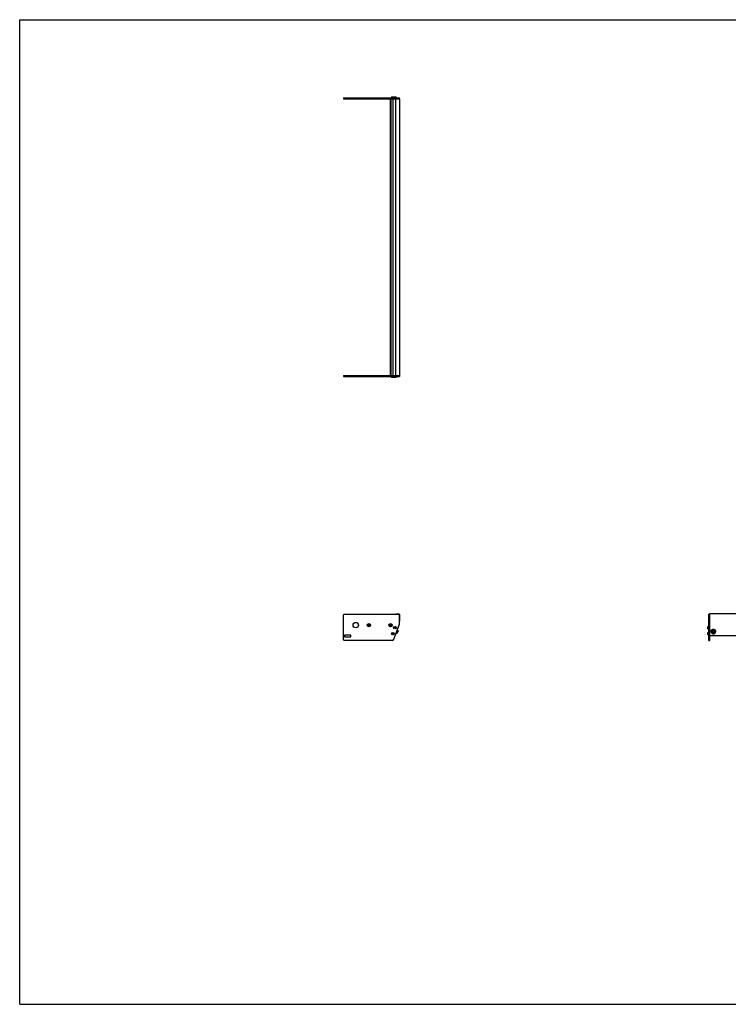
# Model space of a CAD drawing. Header units: inches. Extents: x 0 to 176, y 0 to 136.
# Tile 1 of 3: x 0 to 98, y 0 to 136. Entities that reach past the tile are written whole.
import ezdxf

# ---------------------------------------------------------------- set-up
doc = ezdxf.new("R2010")
doc.units = ezdxf.units.IN
doc.header["$LTSCALE"] = 9.68
doc.header["$MEASUREMENT"] = 0
doc.layers.get('0').update_dxf_attribs({"linetype": 'CONTINUOUS'})
for name, color, linetype in [('351200_DEFAULT_AS_MACHINED__BL0', 7, 'CONTINUOUS'), ('351201_BL1', 7, 'CONTINUOUS'), ('351202_WW_351202_38_BL5', 7, 'CONTINUOUS'), ('351203_WW_351203_38_BL8', 7, 'CONTINUOUS'), ('605279P_BL9', 7, 'CONTINUOUS'), ('9505XXM_950512M_BL2', 7, 'CONTINUOUS'), ('9505XXM_950512M_BL3', 7, 'CONTINUOUS'), ('9505XXM_950512M_BL6', 7, 'CONTINUOUS'), ('9505XXM_950512M_BL7', 7, 'CONTINUOUS'), ('9506XXM_950612M_BL4', 7, 'CONTINUOUS')]:
    doc.layers.add(name, color=color, linetype=linetype)

# ---------------------------------------------------------------- blocks, each defined once
blk = doc.blocks.new('351200_DEFAULT_AS_MACHINED__BL0', base_point=(70.09, 68.55))
at = {"layer": '351200_DEFAULT_AS_MACHINED__BL0', "color": 7, "linetype": 'CONTINUOUS'}
for p, q in [((44.78, 86.84), (52.06, 86.84)), ((44.78, 86.84), (44.78, 86.72)), ((44.78, 86.72), (52.5, 86.72)), ((52.5, 86.84), (52.5, 86.72)), ((44.78, 50.35), (44.78, 53.79)), ((44.87, 53.88), (52.41, 53.88)), ((52.5, 52.52), (52.5, 53.79)), ((95.28, 50.26), (95.28, 53.88)), ((95.4, 53.88), (95.28, 53.88)), ((95.4, 50.26), (95.4, 53.8)), ((51.74, 50.42), (52.5, 52.49)), ((51.99, 52.13), (52, 52.13)), ((51.99, 51.92), (52, 51.92)), ((44.91, 50.95), (44.91, 50.82)), ((45.72, 51.01), (44.97, 51.01)), ((44.97, 50.76), (45.72, 50.76)), ((45.78, 50.82), (45.78, 50.95)), ((51.69, 51.31), (51.7, 51.31)), ((51.69, 51.09), (51.7, 51.09)), ((51.51, 50.26), (44.87, 50.26)), ((95.28, 50.26), (95.4, 50.26))]:
    blk.add_line(p, q, dxfattribs=at)
for centre, radius in [((46.46, 52.37), 0.375), ((48.28, 52.37), 0.226), ((48.28, 52.37), 0.11), ((51.28, 52.36), 0.226), ((51.28, 52.36), 0.11)]:
    blk.add_circle(centre, radius, dxfattribs=at)
for centre, radius, start, end in [((44.87, 53.79), 0.09, 90, 180), ((52.41, 53.79), 0.09, 0, 90), ((52, 52.03), 0.11, 270, 90), ((52.41, 52.52), 0.09, 340, 360), ((44.87, 50.35), 0.09, 180, 270), ((44.97, 50.95), 0.06, 90, 180), ((44.97, 50.82), 0.06, 180, 270), ((45.72, 50.95), 0.06, 0, 90), ((45.72, 50.82), 0.06, 270, 360), ((51.51, 50.51), 0.25, 270, 340), ((51.7, 51.2), 0.11, 270, 90)]:
    blk.add_arc(centre, radius, start, end, dxfattribs=at)
blk = doc.blocks.new('351201_BL1', base_point=(89.27, 87.73))
at = {"layer": '351201_BL1', "color": 7, "linetype": 'CONTINUOUS'}
for p, q in [((44.78, 125.2), (44.78, 125.08)), ((44.78, 125.2), (52.5, 125.2)), ((52.5, 125.08), (52.5, 125.2)), ((44.78, 125.08), (52.06, 125.08)), ((133.76, 53.88), (133.64, 53.88)), ((133.64, 50.26), (133.64, 53.79)), ((133.76, 50.26), (133.76, 53.88)), ((45.72, 51.01), (44.97, 51.01)), ((51.51, 50.26), (44.87, 50.26)), ((133.76, 50.26), (133.64, 50.26))]:
    blk.add_line(p, q, dxfattribs=at)
for centre, start, end in [((48.28, 52.37), 0, 180), ((51.28, 52.37), 182.5339, 357.3372)]:
    blk.add_arc(centre, 0.11, start, end, dxfattribs=at)
blk = doc.blocks.new('9505XXM_950512M_BL2', base_point=(73.34, 68.88))
at = {"layer": '9505XXM_950512M_BL2', "color": 7, "linetype": 'CONTINUOUS'}
for p, q in [((51.39, 86.61), (51.39, 86.72)), ((51.69, 86.61), (51.39, 86.61)), ((51.41, 86.59), (51.39, 86.61)), ((51.71, 86.59), (51.41, 86.59)), ((51.71, 86.59), (51.71, 86.59)), ((51.49, 51.22), (51.54, 51.27)), ((51.51, 51.15), (51.49, 51.22)), ((51.58, 51.14), (51.51, 51.15)), ((51.54, 51.27), (51.61, 51.25)), ((51.63, 51.19), (51.58, 51.14)), ((51.61, 51.25), (51.63, 51.19)), ((95.14, 51.35), (95.16, 51.37)), ((95.14, 51.06), (95.14, 51.35)), ((95.14, 51.06), (95.16, 51.04)), ((95.16, 51.04), (95.16, 51.37)), ((95.16, 51.37), (95.28, 51.37)), ((95.16, 51.04), (95.28, 51.04))]:
    blk.add_line(p, q, dxfattribs=at)
for radius in [0.167, 0.148, 0.0682]:
    blk.add_circle((51.56, 51.2), radius, dxfattribs=at)
blk = doc.blocks.new('9505XXM_950512M_BL3', base_point=(73.49, 69.29))
at = {"layer": '9505XXM_950512M_BL3', "color": 7, "linetype": 'CONTINUOUS'}
for p, q in [((51.69, 86.61), (51.69, 86.72)), ((52.03, 86.61), (51.69, 86.61)), ((51.71, 86.59), (51.69, 86.61)), ((52.01, 86.59), (51.71, 86.59)), ((52.01, 86.59), (52.03, 86.61)), ((52.03, 86.61), (52.03, 86.72)), ((51.79, 52.03), (51.83, 52.09)), ((51.82, 51.97), (51.79, 52.03)), ((51.89, 51.96), (51.82, 51.97)), ((51.83, 52.09), (51.9, 52.08)), ((51.93, 52.02), (51.89, 51.96)), ((51.9, 52.08), (51.93, 52.02)), ((95.14, 52.17), (95.16, 52.19)), ((95.14, 51.88), (95.14, 52.17)), ((95.14, 51.88), (95.16, 51.86)), ((95.16, 51.86), (95.16, 52.19)), ((95.16, 52.19), (95.28, 52.19)), ((95.16, 51.86), (95.28, 51.86))]:
    blk.add_line(p, q, dxfattribs=at)
for radius in [0.167, 0.148, 0.0682]:
    blk.add_circle((51.86, 52.03), radius, dxfattribs=at)
blk = doc.blocks.new('9506XXM_950612M_BL4', base_point=(74.08, 51.45))
at = {"layer": '9506XXM_950612M_BL4', "color": 7, "linetype": 'CONTINUOUS'}
for p, q in [((52.16, 51.24), (52.06, 51.28)), ((52.3, 51.61), (52.16, 51.24)), ((52.19, 51.25), (52.16, 51.24)), ((52.3, 51.61), (52.19, 51.65)), ((52.31, 51.58), (52.19, 51.25)), ((52.31, 51.58), (52.3, 51.61)), ((95.7, 51.42), (95.7, 51.47)), ((95.81, 51.39), (95.83, 51.47)), ((95.88, 51.33), (95.81, 51.39)), ((95.82, 51.42), (95.88, 51.37)), ((95.83, 51.47), (95.92, 51.5)), ((95.88, 51.37), (95.97, 51.4)), ((95.88, 51.33), (95.88, 51.37)), ((95.97, 51.36), (95.88, 51.33)), ((95.92, 51.5), (95.99, 51.44)), ((95.98, 51.45), (95.97, 51.4)), ((95.99, 51.44), (95.97, 51.36)), ((95.97, 51.36), (95.97, 51.4)), ((96.1, 51.42), (96.1, 51.47))]:
    blk.add_line(p, q, dxfattribs=at)
for centre, start, end in [((95.88, 51.47), 166.8001, 179.9887), ((95.88, 51.42), 166.8, 179.9898), ((95.92, 51.42), 346.8, 359.9898)]:
    blk.add_arc(centre, 0.174, start, end, dxfattribs=at)
for points, knots in [([(95.7, 51.42), (95.7, 51.42), (95.7, 51.41), (95.71, 51.39), (95.71, 51.37), (95.72, 51.35), (95.73, 51.33), (95.75, 51.3), (95.78, 51.28), (95.81, 51.26), (95.84, 51.25), (95.88, 51.24), (95.91, 51.24), (95.95, 51.24), (95.98, 51.26), (96.02, 51.27), (96.04, 51.29), (96.07, 51.32), (96.08, 51.35), (96.09, 51.37), (96.09, 51.38)], [0, 0, 0, 0, 0.030232, 0.0605, 0.090833, 0.12126, 0.182431, 0.244238, 0.306747, 0.369932, 0.433679, 0.497805, 0.562077, 0.626248, 0.690081, 0.753381, 0.816021, 0.877956, 0.939234, 1, 1, 1, 1]), ([(96.1, 51.42), (96.1, 51.43), (96.1, 51.44), (96.09, 51.46), (96.09, 51.47), (96.08, 51.5), (96.07, 51.52), (96.05, 51.55), (96.02, 51.57), (95.99, 51.59), (95.96, 51.6), (95.92, 51.61), (95.89, 51.61), (95.85, 51.6), (95.82, 51.59), (95.78, 51.58), (95.76, 51.55), (95.73, 51.53), (95.72, 51.5), (95.71, 51.47), (95.71, 51.46)], [0, 0, 0, 0, 0.030232, 0.0605, 0.090833, 0.12126, 0.182431, 0.244238, 0.306747, 0.369932, 0.433679, 0.497805, 0.562077, 0.626248, 0.690081, 0.753381, 0.816021, 0.877956, 0.939234, 1, 1, 1, 1]), ([(95.71, 51.51), (95.71, 51.52), (95.71, 51.53), (95.72, 51.55), (95.73, 51.57), (95.74, 51.58), (95.75, 51.59)], [0, 0, 0, 0, 0.248038, 0.497253, 0.747813, 1, 1, 1, 1]), ([(95.73, 51.45), (95.73, 51.45), (95.72, 51.44), (95.72, 51.42), (95.72, 51.4), (95.73, 51.39), (95.73, 51.37), (95.73, 51.36), (95.74, 51.34), (95.75, 51.33), (95.76, 51.31), (95.77, 51.3), (95.78, 51.29), (95.8, 51.28), (95.81, 51.27), (95.83, 51.26), (95.86, 51.25), (95.9, 51.25), (95.93, 51.25), (95.96, 51.26), (96, 51.28), (96.02, 51.3), (96.05, 51.32), (96.06, 51.35), (96.07, 51.37), (96.07, 51.38)], [0, 0, 0, 0, 0.03034, 0.060649, 0.09094, 0.121263, 0.151654, 0.182146, 0.212771, 0.243553, 0.27451, 0.305654, 0.336988, 0.368509, 0.400207, 0.432065, 0.496095, 0.560434, 0.624803, 0.688919, 0.752532, 0.815467, 0.877646, 0.939105, 1, 1, 1, 1]), ([(96.07, 51.38), (96.07, 51.39), (96.08, 51.4), (96.08, 51.41), (96.08, 51.43), (96.07, 51.45), (96.07, 51.46), (96.07, 51.48), (96.06, 51.49), (96.05, 51.51), (96.04, 51.52), (96.03, 51.53), (96.02, 51.54), (96, 51.55), (95.99, 51.56), (95.97, 51.57), (95.94, 51.58), (95.9, 51.58), (95.87, 51.58), (95.84, 51.57), (95.8, 51.56), (95.78, 51.54), (95.75, 51.51), (95.74, 51.48), (95.73, 51.46), (95.73, 51.45)], [0, 0, 0, 0, 0.03034, 0.060649, 0.09094, 0.121263, 0.151654, 0.182146, 0.212771, 0.243553, 0.27451, 0.305654, 0.336988, 0.368509, 0.400207, 0.432065, 0.496095, 0.560434, 0.624803, 0.688919, 0.752532, 0.815467, 0.877646, 0.939105, 1, 1, 1, 1]), ([(95.75, 51.59), (95.75, 51.59), (95.76, 51.6), (95.78, 51.62), (95.79, 51.63), (95.81, 51.63), (95.81, 51.64)], [0, 0, 0, 0, 0.247477, 0.496682, 0.747567, 1, 1, 1, 1]), ([(95.81, 51.64), (95.82, 51.64), (95.84, 51.65), (95.86, 51.65), (95.88, 51.66), (95.91, 51.66), (95.93, 51.65), (95.95, 51.65), (95.98, 51.64), (95.99, 51.64), (96, 51.63)], [0, 0, 0, 0, 0.124456, 0.249468, 0.374848, 0.500392, 0.625883, 0.75111, 0.875873, 1, 1, 1, 1]), ([(96, 51.63), (96, 51.63), (96.02, 51.62), (96.04, 51.6), (96.06, 51.58), (96.07, 51.56), (96.08, 51.54), (96.09, 51.52), (96.1, 51.5), (96.1, 51.48), (96.1, 51.47)], [0, 0, 0, 0, 0.12818, 0.255372, 0.38153, 0.506678, 0.630912, 0.754392, 0.877339, 1, 1, 1, 1])]:
    blk.add_open_spline(points, degree=3, knots=knots, dxfattribs=at)
blk = doc.blocks.new('351202_WW_351202_38_BL5', base_point=(92.82, 88))
at = {"layer": '351202_WW_351202_38_BL5', "color": 7, "linetype": 'CONTINUOUS'}
for p, q in [((52, 86.91), (52, 125.02)), ((52.06, 125.08), (52.5, 125.08)), ((52.5, 125.08), (52.5, 86.84)), ((52.06, 86.84), (52.5, 86.84)), ((52, 53.92), (52.41, 53.92)), ((52, 53.92), (52, 53.88)), ((52.5, 53.83), (52.5, 52.94)), ((95.4, 52.91), (95.4, 53.92)), ((133.64, 53.92), (95.4, 53.92)), ((133.64, 53.92), (133.64, 52.91)), ((95.46, 50.92), (133.57, 50.92))]:
    blk.add_line(p, q, dxfattribs=at)
for centre, radius, start, end in [((52.06, 125.02), 0.0625, 90, 180), ((52.06, 86.91), 0.0625, 180, 270), ((52.41, 53.83), 0.096, 0, 90)]:
    blk.add_arc(centre, radius, start, end, dxfattribs=at)
for points in [[(95.4, 50.98), (95.4, 50.98), (95.4, 50.97), (95.4, 50.97)], [(95.43, 50.93), (95.44, 50.93), (95.45, 50.92), (95.46, 50.92)], [(133.63, 50.97), (133.64, 50.97), (133.64, 50.98), (133.64, 50.98)]]:
    blk.add_open_spline(points, degree=3, dxfattribs=at)
for points, knots in [([(95.4, 50.97), (95.4, 50.96), (95.41, 50.95), (95.42, 50.94), (95.43, 50.93)], [0, 0, 0, 0, 0.494841, 1, 1, 1, 1]), ([(133.57, 50.92), (133.59, 50.92), (133.61, 50.93), (133.63, 50.95), (133.63, 50.96), (133.63, 50.97)], [0, 0, 0, 0, 0.50529, 0.754593, 1, 1, 1, 1])]:
    blk.add_open_spline(points, degree=3, knots=knots, dxfattribs=at)
blk = doc.blocks.new('9505XXM_950512M_BL6', base_point=(92.64, 88.19))
at = {"layer": '9505XXM_950512M_BL6', "color": 7, "linetype": 'CONTINUOUS'}
for p, q in [((51.41, 125.34), (51.39, 125.32)), ((51.39, 125.32), (51.39, 125.2)), ((51.39, 125.32), (51.69, 125.32)), ((51.41, 125.34), (51.71, 125.34)), ((51.71, 125.34), (51.71, 125.34)), ((133.87, 51.37), (133.76, 51.37)), ((133.87, 51.04), (133.76, 51.04)), ((133.89, 51.35), (133.87, 51.37)), ((133.87, 51.37), (133.87, 51.04)), ((133.89, 51.06), (133.87, 51.04)), ((133.89, 51.35), (133.89, 51.06))]:
    blk.add_line(p, q, dxfattribs=at)
blk = doc.blocks.new('9505XXM_950512M_BL7', base_point=(92.79, 88.6))
at = {"layer": '9505XXM_950512M_BL7', "color": 7, "linetype": 'CONTINUOUS'}
for p, q in [((51.71, 125.34), (51.69, 125.32)), ((51.69, 125.32), (51.69, 125.2)), ((51.69, 125.32), (52.03, 125.32)), ((51.71, 125.34), (52.01, 125.34)), ((52.01, 125.34), (52.03, 125.32)), ((52.03, 125.32), (52.03, 125.2)), ((133.87, 52.19), (133.76, 52.19)), ((133.87, 51.86), (133.76, 51.86)), ((133.89, 52.17), (133.87, 52.19)), ((133.87, 52.19), (133.87, 51.86)), ((133.89, 51.88), (133.87, 51.86)), ((133.89, 52.17), (133.89, 51.88))]:
    blk.add_line(p, q, dxfattribs=at)
blk = doc.blocks.new('351203_WW_351203_38_BL8', base_point=(92.46, 88))
at = {"layer": '351203_WW_351203_38_BL8', "color": 7, "linetype": 'CONTINUOUS'}
for p, q in [((51.27, 86.84), (51.27, 125.08)), ((51.37, 86.84), (51.37, 125.08)), ((51.65, 86.84), (51.65, 125.08)), ((95.4, 50.92), (133.64, 50.92))]:
    blk.add_line(p, q, dxfattribs=at)
blk = doc.blocks.new('605279P_BL9', base_point=(95.9, 51.49))
at = {"layer": '605279P_BL9', "color": 7, "linetype": 'CONTINUOUS'}
for p, q in [((95.9, 51.76), (95.9, 51.76)), ((95.59, 51.51), (95.59, 51.47)), ((96.21, 51.51), (96.21, 51.47))]:
    blk.add_line(p, q, dxfattribs=at)
for start, end in [(93.6873, 97.3583), (90.0017, 93.6887), (82.6287, 89.9114)]:
    blk.add_arc((95.9, 51.43), 0.33, start, end, dxfattribs=at)
for points, knots in [([(95.86, 51.76), (95.84, 51.76), (95.8, 51.75), (95.76, 51.73), (95.73, 51.71), (95.71, 51.7), (95.69, 51.68), (95.67, 51.66), (95.65, 51.64), (95.63, 51.62), (95.62, 51.6), (95.61, 51.57), (95.6, 51.55), (95.59, 51.52), (95.59, 51.5), (95.59, 51.48), (95.59, 51.47)], [0, 0, 0, 0, 0.12875, 0.256701, 0.320324, 0.38363, 0.446599, 0.509219, 0.571492, 0.633431, 0.695058, 0.756408, 0.817523, 0.878454, 0.939259, 1, 1, 1, 1]), ([(95.63, 51.65), (95.64, 51.67), (95.65, 51.69), (95.68, 51.72), (95.71, 51.74), (95.74, 51.76), (95.78, 51.78), (95.82, 51.79), (95.86, 51.8), (95.89, 51.8), (95.9, 51.8)], [0, 0, 0, 0, 0.121919, 0.244818, 0.36873, 0.493615, 0.619368, 0.745827, 0.872787, 1, 1, 1, 1]), ([(95.9, 51.8), (95.91, 51.8), (95.94, 51.8), (95.98, 51.79), (96.02, 51.78), (96.06, 51.76), (96.09, 51.74), (96.12, 51.72), (96.15, 51.69), (96.16, 51.67), (96.17, 51.65)], [0, 0, 0, 0, 0.127213, 0.254172, 0.380631, 0.506384, 0.631269, 0.755181, 0.878081, 1, 1, 1, 1]), ([(96.21, 51.47), (96.21, 51.48), (96.21, 51.5), (96.21, 51.52), (96.2, 51.55), (96.19, 51.57), (96.18, 51.6), (96.17, 51.62), (96.15, 51.64), (96.13, 51.66), (96.11, 51.68), (96.09, 51.7), (96.07, 51.71), (96.04, 51.73), (96, 51.75), (95.96, 51.76), (95.94, 51.76)], [0, 0, 0, 0, 0.060741, 0.121547, 0.182478, 0.243593, 0.304943, 0.36657, 0.428508, 0.490782, 0.553402, 0.61637, 0.679676, 0.743299, 0.87125, 1, 1, 1, 1]), ([(95.59, 51.51), (95.59, 51.52), (95.59, 51.55), (95.6, 51.59), (95.61, 51.62), (95.62, 51.64), (95.63, 51.65)], [0, 0, 0, 0, 0.248724, 0.497981, 0.748265, 1, 1, 1, 1]), ([(95.59, 51.47), (95.59, 51.46), (95.59, 51.44), (95.6, 51.41), (95.6, 51.39), (95.61, 51.36), (95.63, 51.33), (95.64, 51.31), (95.66, 51.29), (95.68, 51.26), (95.7, 51.25), (95.73, 51.23), (95.75, 51.21), (95.78, 51.2), (95.81, 51.19), (95.84, 51.18), (95.87, 51.18), (95.89, 51.18), (95.9, 51.18)], [0, 0, 0, 0, 0.060552, 0.12118, 0.181959, 0.242954, 0.304225, 0.365818, 0.427766, 0.490091, 0.552796, 0.615872, 0.679296, 0.743031, 0.80703, 0.871231, 0.935588, 1, 1, 1, 1]), ([(95.9, 51.18), (95.91, 51.18), (95.93, 51.18), (95.96, 51.18), (95.99, 51.19), (96.02, 51.2), (96.05, 51.21), (96.07, 51.23), (96.1, 51.25), (96.12, 51.26), (96.14, 51.29), (96.16, 51.31), (96.17, 51.33), (96.19, 51.36), (96.2, 51.39), (96.2, 51.41), (96.21, 51.44), (96.21, 51.46), (96.21, 51.47)], [0, 0, 0, 0, 0.064412, 0.128768, 0.192969, 0.256968, 0.320703, 0.384127, 0.447203, 0.509908, 0.572233, 0.634182, 0.695774, 0.757045, 0.818041, 0.87882, 0.939448, 1, 1, 1, 1]), ([(96.17, 51.65), (96.18, 51.64), (96.19, 51.62), (96.2, 51.59), (96.21, 51.55), (96.21, 51.52), (96.21, 51.51)], [0, 0, 0, 0, 0.251735, 0.50202, 0.751276, 1, 1, 1, 1])]:
    blk.add_open_spline(points, degree=3, knots=knots, dxfattribs=at)

msp = doc.modelspace()

# ---------------------------------------------------------------- linework, layer by layer
at = {"color": 7, "linetype": 'CONTINUOUS'}
for p, q in [((0, 0), (0, 136)), ((0, 136), (176, 136)), ((0, 0), (176, 0))]:
    msp.add_line(p, q, dxfattribs=at)

# ---------------------------------------------------------------- block references
at = {"layer": '351200_DEFAULT_AS_MACHINED__BL0'}
msp.add_blockref('351200_DEFAULT_AS_MACHINED__BL0', (70.09, 68.55), dxfattribs=at)
at = {"layer": '351201_BL1'}
msp.add_blockref('351201_BL1', (89.27, 87.73), dxfattribs=at)
at = {"layer": '351202_WW_351202_38_BL5'}
msp.add_blockref('351202_WW_351202_38_BL5', (92.82, 88), dxfattribs=at)
at = {"layer": '351203_WW_351203_38_BL8'}
msp.add_blockref('351203_WW_351203_38_BL8', (92.46, 88), dxfattribs=at)
at = {"layer": '605279P_BL9'}
msp.add_blockref('605279P_BL9', (95.9, 51.49), dxfattribs=at)
at = {"layer": '9505XXM_950512M_BL2'}
msp.add_blockref('9505XXM_950512M_BL2', (73.34, 68.88), dxfattribs=at)
at = {"layer": '9505XXM_950512M_BL3'}
msp.add_blockref('9505XXM_950512M_BL3', (73.49, 69.29), dxfattribs=at)
at = {"layer": '9505XXM_950512M_BL6'}
msp.add_blockref('9505XXM_950512M_BL6', (92.64, 88.19), dxfattribs=at)
at = {"layer": '9505XXM_950512M_BL7'}
msp.add_blockref('9505XXM_950512M_BL7', (92.79, 88.6), dxfattribs=at)
at = {"layer": '9506XXM_950612M_BL4'}
msp.add_blockref('9506XXM_950612M_BL4', (74.08, 51.45), dxfattribs=at)

doc.saveas('drawing.dxf')
